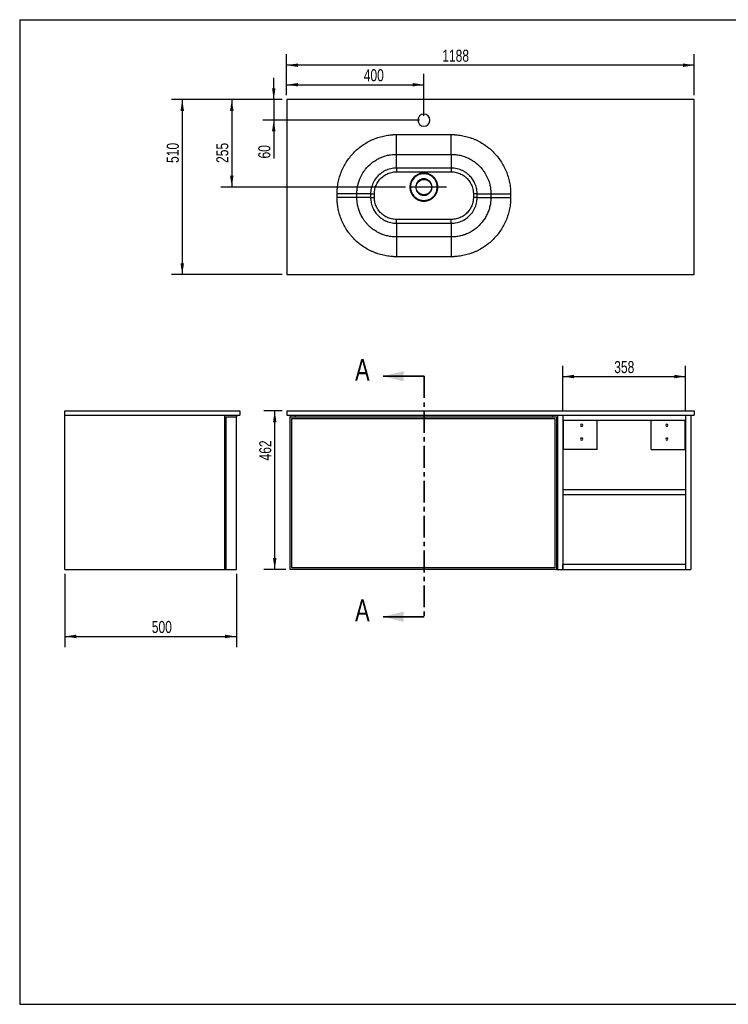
# Model space of a CAD drawing. Header units: millimetres. Extents: x 3 to 416, y 5 to 292.
# Tile 1 of 4: x 3 to 210, y 5 to 292. Entities that reach past the tile are written whole.
import ezdxf

# ---------------------------------------------------------------- set-up
doc = ezdxf.new("R2010")
doc.units = ezdxf.units.MM
doc.linetypes.add('CENTER', pattern=[10.16, 6.35, -1.27, 1.27, -1.27])
doc.layers.add('FORMAT', color=179, linetype='Continuous')
doc.styles.add('SLDTEXTSTYLE0', font='TXT', dxfattribs={"width": 0.75})
doc.dimstyles.new('SLDDIMSTYLE0', dxfattribs={"dimtxt": 3.5, "dimasz": 3.302, "dimexe": 0, "dimexo": 0.0625, "dimgap": 0.875, "dimtad": 1, "dimlfac": 10, "dimrnd": 1e-09, "dimzin": 12, "dimdsep": 46, "dimtxsty": 'SLDTEXTSTYLE0', "dimsah": 1, "dimcen": 0.09, "dimadec": 0, "dimazin": 3, "dimtfac": 1, "dimtdec": 0, "dimtofl": 0, "dimtmove": 0, "dimatfit": 3, "dimfxl": 0, "dimfrac": 2, "dimtolj": 1, "dimtzin": 12, "dimarcsym": 0})
doc.dimstyles.new('SLDDIMSTYLE1', dxfattribs={"dimtxt": 3.5, "dimasz": 3.302, "dimexe": 0, "dimexo": 0.0625, "dimgap": 0.875, "dimtad": 1, "dimlfac": 10, "dimrnd": 1e-09, "dimzin": 12, "dimdsep": 46, "dimtxsty": 'SLDTEXTSTYLE0', "dimsah": 1, "dimcen": 0.09, "dimadec": 0, "dimazin": 3, "dimtfac": 1, "dimtdec": 0, "dimtmove": 0, "dimatfit": 0, "dimfxl": 0, "dimfrac": 2, "dimtolj": 1, "dimtzin": 12, "dimarcsym": 0})

# ---------------------------------------------------------------- blocks, each defined once
blk = doc.blocks.new('_D')
at = {"layer": 'FORMAT'}
for p, q in [((79.53, 268.99), (61.63, 268.99)), ((64.8, 268.99), (64.8, 243.49)), ((115.45, 243.49), (61.63, 243.49))]:
    blk.add_line(p, q, dxfattribs=at)
for points in [[(64.8, 268.99), (64.3, 265.69), (65.31, 265.69)], [(64.8, 243.49), (65.31, 246.79), (64.3, 246.79)]]:
    blk.add_solid(points, dxfattribs=at)
at = {"layer": 'FORMAT', "insert": (60.29, 250.51), "char_height": 3.5, "attachment_point": 1, "rotation": 90, "style": 'SLDTEXTSTYLE0'}
blk.add_mtext('255', dxfattribs=at)
blk = doc.blocks.new('_D_1')
at = {"layer": 'FORMAT'}
for p, q in [((79.53, 268.99), (47.19, 268.99)), ((50.36, 268.99), (50.36, 217.99)), ((79.53, 217.99), (47.19, 217.99))]:
    blk.add_line(p, q, dxfattribs=at)
for points in [[(50.36, 268.99), (49.85, 265.69), (50.87, 265.69)], [(50.36, 217.99), (50.87, 221.29), (49.85, 221.29)]]:
    blk.add_solid(points, dxfattribs=at)
at = {"layer": 'FORMAT', "insert": (45.85, 250.51), "char_height": 3.5, "attachment_point": 1, "rotation": 90, "style": 'SLDTEXTSTYLE0'}
blk.add_mtext('510', dxfattribs=at)
blk = doc.blocks.new('_D_2')
at = {"layer": 'FORMAT'}
for p, q in [((80.8, 270.26), (80.8, 282.16)), ((199.6, 270.26), (199.6, 282.16)), ((199.6, 278.99), (80.8, 278.99))]:
    blk.add_line(p, q, dxfattribs=at)
for points in [[(80.8, 278.99), (84.11, 278.48), (84.11, 279.5)], [(199.6, 278.99), (196.3, 279.5), (196.3, 278.48)]]:
    blk.add_solid(points, dxfattribs=at)
at = {"layer": 'FORMAT', "insert": (126.16, 283.5), "char_height": 3.5, "attachment_point": 1, "style": 'SLDTEXTSTYLE0'}
blk.add_mtext('1188', dxfattribs=at)
blk = doc.blocks.new('_D_3')
at = {"layer": 'FORMAT'}
for p, q in [((80.8, 270.26), (80.8, 276.47)), ((120.8, 264.26), (120.8, 276.47)), ((80.8, 273.3), (120.8, 273.3))]:
    blk.add_line(p, q, dxfattribs=at)
for points in [[(80.8, 273.3), (84.11, 272.79), (84.11, 273.8)], [(120.8, 273.3), (117.5, 273.8), (117.5, 272.79)]]:
    blk.add_solid(points, dxfattribs=at)
at = {"layer": 'FORMAT', "insert": (103.27, 277.81), "char_height": 3.5, "attachment_point": 1, "style": 'SLDTEXTSTYLE0'}
blk.add_mtext('400', dxfattribs=at)
blk = doc.blocks.new('_D_4')
at = {"layer": 'FORMAT'}
for p, q in [((77.04, 268.99), (77.04, 275.34)), ((79.53, 268.99), (73.86, 268.99)), ((77.04, 268.99), (77.04, 262.99)), ((119.53, 262.99), (73.86, 262.99)), ((77.04, 262.99), (77.04, 251.81))]:
    blk.add_line(p, q, dxfattribs=at)
for points in [[(77.04, 268.99), (77.55, 272.29), (76.53, 272.29)], [(77.04, 262.99), (76.53, 259.69), (77.55, 259.69)]]:
    blk.add_solid(points, dxfattribs=at)
at = {"layer": 'FORMAT', "insert": (72.53, 251.81), "char_height": 3.5, "attachment_point": 1, "rotation": 90, "style": 'SLDTEXTSTYLE0'}
blk.add_mtext('60', dxfattribs=at)
blk = doc.blocks.new('_D_5')
at = {"layer": 'FORMAT'}
for p, q in [((79.53, 178.3), (74.14, 178.3)), ((77.32, 132.1), (77.32, 178.3)), ((80.53, 132.1), (74.14, 132.1))]:
    blk.add_line(p, q, dxfattribs=at)
for points in [[(77.32, 178.3), (76.81, 175), (77.83, 175)], [(77.32, 132.1), (77.83, 135.4), (76.81, 135.4)]]:
    blk.add_solid(points, dxfattribs=at)
at = {"layer": 'FORMAT', "insert": (72.81, 163.85), "char_height": 3.5, "attachment_point": 1, "rotation": 90, "style": 'SLDTEXTSTYLE0'}
blk.add_mtext('462', dxfattribs=at)
blk = doc.blocks.new('_D_6')
at = {"layer": 'FORMAT'}
for p, q in [((161.3, 178.37), (161.3, 191.47)), ((197.1, 178.37), (197.1, 191.47)), ((161.3, 188.3), (197.1, 188.3))]:
    blk.add_line(p, q, dxfattribs=at)
for points in [[(161.3, 188.3), (164.61, 187.79), (164.61, 188.81)], [(197.1, 188.3), (193.8, 188.81), (193.8, 187.79)]]:
    blk.add_solid(points, dxfattribs=at)
at = {"layer": 'FORMAT', "insert": (176.3, 192.81), "char_height": 3.5, "attachment_point": 1, "style": 'SLDTEXTSTYLE0'}
blk.add_mtext('358', dxfattribs=at)
blk = doc.blocks.new('_D_7')
at = {"layer": 'FORMAT'}
for p, q in [((16.14, 130.83), (16.14, 109.43)), ((66.14, 130.83), (66.14, 109.43)), ((16.14, 112.6), (66.14, 112.6))]:
    blk.add_line(p, q, dxfattribs=at)
for points in [[(16.14, 112.6), (19.45, 112.09), (19.45, 113.11)], [(66.14, 112.6), (62.84, 113.11), (62.84, 112.09)]]:
    blk.add_solid(points, dxfattribs=at)
at = {"layer": 'FORMAT', "insert": (41.48, 117.11), "char_height": 3.5, "attachment_point": 1, "style": 'SLDTEXTSTYLE0'}
blk.add_mtext('500', dxfattribs=at)

msp = doc.modelspace()

# ---------------------------------------------------------------- linework, layer by layer
at = {"color": 7, "linetype": 'Continuous', "lineweight": 25}
for p, q in [((80.8037, 268.9891), (80.8037, 217.9891)), ((199.6037, 268.9891), (80.8037, 268.9891)), ((199.6037, 217.9891), (199.6037, 268.9891)), ((112.8037, 258.7853), (128.8037, 258.7853)), ((112.8037, 253.0265), (128.8037, 253.0265)), ((128.8037, 249.019), (112.8037, 249.019)), ((112.8037, 247.9216), (128.8037, 247.9216)), ((95.5075, 240.4891), (95.5075, 241.4891)), ((101.2663, 240.4891), (101.2663, 241.4891)), ((105.2738, 241.4891), (105.2738, 240.4891)), ((106.3712, 240.4891), (106.3712, 241.4891)), ((135.2362, 241.4891), (135.2362, 240.4891)), ((136.3336, 240.4891), (136.3336, 241.4891)), ((140.3411, 241.4891), (140.3411, 240.4891)), ((146.0999, 241.4891), (146.0999, 240.4891)), ((128.8037, 234.0567), (112.8037, 234.0567)), ((112.8037, 232.9593), (128.8037, 232.9593)), ((128.8037, 228.9518), (112.8037, 228.9518)), ((128.8037, 223.1929), (112.8037, 223.1929)), ((80.8037, 217.9891), (199.6037, 217.9891)), ((16.1435, 178.2995), (67.1435, 178.2995)), ((16.1435, 177.0995), (16.1435, 178.2995)), ((67.1435, 178.2995), (67.1435, 177.0995)), ((80.8037, 178.2995), (199.6037, 178.2995)), ((80.8037, 178.2995), (80.8037, 177.0995)), ((199.6037, 178.2995), (199.6037, 177.0995)), ((16.1435, 177.0995), (67.1435, 177.0995)), ((16.1435, 132.0995), (16.1435, 177.0995)), ((62.6435, 177.0995), (62.6435, 132.0995)), ((63.1435, 132.0995), (63.1435, 176.5995)), ((63.1435, 176.5995), (66.1435, 176.5995)), ((66.1435, 177.0995), (66.1435, 176.5995)), ((66.1435, 132.0995), (66.1435, 176.5995)), ((80.8037, 177.0995), (199.6037, 177.0995)), ((81.8037, 177.0995), (81.8037, 176.5995)), ((81.8037, 132.0995), (81.8037, 176.5995)), ((81.8037, 176.5995), (159.5037, 176.5995)), ((82.3037, 176.0995), (159.0037, 176.0995)), ((82.3037, 132.5995), (82.3037, 176.0995)), ((83.3037, 177.0995), (83.3037, 176.5995)), ((158.3037, 177.0995), (158.3037, 176.5995)), ((159.0037, 176.0995), (159.0037, 132.5995)), ((159.5037, 176.5995), (159.5037, 132.0995)), ((159.8037, 177.0995), (159.8037, 132.0995)), ((161.3037, 177.0995), (161.3037, 175.5995)), ((161.3037, 177.0995), (161.3037, 132.0995)), ((161.3037, 175.5995), (197.1037, 175.5995)), ((161.4237, 167.0995), (161.4237, 175.5995)), ((161.5237, 167.0995), (161.5237, 175.5995)), ((171.3037, 167.0995), (171.3037, 175.5995)), ((187.1037, 167.0995), (187.1037, 175.5995)), ((196.9837, 167.0995), (196.9837, 175.5995)), ((197.1037, 177.0995), (197.1037, 175.5995)), ((197.1037, 177.0995), (197.1037, 132.0995)), ((198.6037, 177.0995), (198.6037, 132.0995)), ((161.4237, 167.0995), (161.3037, 167.0995)), ((161.5237, 167.0995), (161.4237, 167.0995)), ((171.3037, 167.0995), (161.5237, 167.0995)), ((187.1037, 167.0995), (196.9337, 167.0995)), ((196.9337, 167.0995), (196.9837, 167.0995)), ((196.9837, 167.0995), (197.1037, 167.0995)), ((161.3037, 155.3995), (197.1037, 155.3995)), ((161.3037, 155.3995), (161.3037, 153.8995)), ((197.1037, 155.3995), (197.1037, 153.8995)), ((161.3037, 153.8995), (197.1037, 153.8995)), ((62.6435, 148.6995), (63.1435, 148.6995)), ((62.6435, 148.5995), (63.1435, 148.5995)), ((62.6435, 135.5995), (63.1435, 135.5995)), ((16.1435, 132.0995), (62.6435, 132.0995)), ((62.6435, 132.0995), (63.1435, 132.0995)), ((63.1435, 132.0995), (66.1435, 132.0995)), ((159.5037, 132.0995), (81.8037, 132.0995)), ((159.0037, 132.5995), (82.3037, 132.5995)), ((159.5037, 132.0995), (159.8037, 132.0995)), ((159.8037, 132.0995), (161.3037, 132.0995)), ((161.3037, 132.0995), (161.3037, 133.5995)), ((197.1037, 133.5995), (161.3037, 133.5995)), ((161.3037, 132.0995), (197.1037, 132.0995)), ((197.1037, 133.5995), (197.1037, 132.0995)), ((197.1037, 132.0995), (198.6037, 132.0995))]:
    msp.add_line(p, q, dxfattribs=at)
at = {"color": 7, "linetype": 'Continuous', "lineweight": 35}
for p, q in [((120.9219, 188.4036), (108.9219, 188.4036)), ((120.9219, 118.3476), (108.9219, 118.3476))]:
    msp.add_line(p, q, dxfattribs=at)
at = {"color": 7, "linetype": 'CENTER', "lineweight": 35}
msp.add_line((120.9219, 188.4036), (120.9219, 118.3476), dxfattribs=at)
at = {"color": 8, "linetype": 'Continuous', "lineweight": 25}
msp.add_line((196.9337, 167.0995), (196.9337, 175.5995), dxfattribs=at)
at = {"color": 7, "linetype": 'Continuous', "lineweight": 25}
for centre, radius, start, end in [((120.8037, 262.9891), 1.75, 0, 180), ((120.8037, 262.9891), 1.75, 180, 0), ((166.8037, 174.0995), 0.3, 0, 180), ((166.8037, 174.0995), 0.3, 180, 0), ((191.6037, 174.0995), 0.3, 0, 180), ((191.6037, 174.0995), 0.3, 180, 0), ((166.8037, 170.0995), 0.3, 0, 180), ((166.8037, 170.0995), 0.3, 180, 0), ((191.6037, 170.0995), 0.3, 0, 180), ((191.6037, 170.0995), 0.3, 180, 0)]:
    msp.add_arc(centre, radius, start, end, dxfattribs=at)
for points, knots in [([(95.5075, 241.4891), (95.5076, 241.5327), (95.5078, 241.6199), (95.5093, 241.7506), (95.5118, 241.8812), (95.5152, 242.0118), (95.5197, 242.1423), (95.5251, 242.2727), (95.5315, 242.4032), (95.5389, 242.5335), (95.5472, 242.6638), (95.5566, 242.794), (95.567, 242.9242), (95.5783, 243.0543), (95.6132, 243.4227), (95.6878, 244.0279), (95.833, 244.8644), (96.0191, 245.693), (96.2458, 246.5114), (96.5123, 247.3179), (96.818, 248.1102), (97.1621, 248.8866), (97.6713, 249.8977), (98.3999, 251.1129), (99.4126, 252.4784), (100.5547, 253.7377), (101.8142, 254.8795), (103.1797, 255.892), (104.395, 256.6206), (105.4062, 257.1298), (106.1825, 257.4739), (106.9749, 257.7796), (107.7813, 258.0462), (108.5997, 258.273), (109.4283, 258.4592), (110.2649, 258.6046), (110.9072, 258.6839), (111.3502, 258.7245), (111.5922, 258.7433), (111.8343, 258.7586), (112.0765, 258.7706), (112.3188, 258.779), (112.5612, 258.7844), (112.7229, 258.785), (112.8037, 258.7853)], [0, 0, 0, 0, 0.00481361, 0.00962536, 0.01443553, 0.01924437, 0.02405218, 0.02885922, 0.03366577, 0.0384721, 0.0432785, 0.04808522, 0.05289255, 0.05770077, 0.06251014, 0.09376482, 0.12501498, 0.15625401, 0.18751993, 0.21877381, 0.25002514, 0.28128148, 0.31253006, 0.37501881, 0.43750819, 0.49999448, 0.562481, 0.6249712, 0.68746175, 0.7187084, 0.74996722, 0.78121628, 0.81247261, 0.84373775, 0.87497996, 0.90623289, 0.9374891, 0.94642983, 0.95536409, 0.96429363, 0.97322023, 0.98214565, 0.99107165, 1, 1, 1, 1]), ([(128.8037, 258.7853), (128.8472, 258.7852), (128.9343, 258.7851), (129.0648, 258.7835), (129.1954, 258.7811), (129.3259, 258.7776), (129.4563, 258.7731), (129.5868, 258.7677), (129.7172, 258.7613), (129.8475, 258.7539), (129.9779, 258.7455), (130.1082, 258.7361), (130.2385, 258.7257), (130.3687, 258.7143), (130.7372, 258.6794), (131.3425, 258.6046), (132.1791, 258.4592), (133.0077, 258.273), (133.8261, 258.0462), (134.6325, 257.7796), (135.4248, 257.4739), (136.2012, 257.1298), (137.2124, 256.6206), (138.4277, 255.892), (139.7932, 254.8795), (141.0527, 253.7377), (142.1947, 252.4784), (143.2075, 251.1129), (143.9361, 249.8977), (144.4453, 248.8866), (144.7894, 248.1102), (145.0951, 247.3179), (145.3616, 246.5115), (145.5883, 245.693), (145.7744, 244.8645), (145.9196, 244.0279), (145.9988, 243.3857), (146.0393, 242.9428), (146.058, 242.7011), (146.0733, 242.4591), (146.0852, 242.2169), (146.0936, 241.9745), (146.0989, 241.7319), (146.0996, 241.5701), (146.0999, 241.4891)], [0, 0, 0, 0, 0.00480771, 0.00961456, 0.01442081, 0.01922674, 0.02403263, 0.02883875, 0.03364538, 0.03845279, 0.04326127, 0.04807107, 0.05288249, 0.0576958, 0.06251126, 0.09376545, 0.1250204, 0.15626059, 0.18752775, 0.21878206, 0.25003314, 0.28128995, 0.31253861, 0.37502916, 0.43751936, 0.50000589, 0.56249217, 0.62498155, 0.68747031, 0.71871686, 0.74997522, 0.78122454, 0.81248043, 0.84374433, 0.87498538, 0.90623352, 0.93749022, 0.94642044, 0.95534764, 0.96427358, 0.97320003, 0.98212875, 0.99106148, 1, 1, 1, 1]), ([(101.2663, 241.4891), (101.2663, 241.4961), (101.2663, 241.5095), (101.2664, 241.5366), (101.2667, 241.5837), (101.2676, 241.6781), (101.2716, 241.8668), (101.2807, 242.0822), (101.2943, 242.2975), (101.3109, 242.5125), (101.3691, 243.1027), (101.6043, 244.487), (102.2258, 246.2626), (103.0916, 247.7612), (104.1174, 249.1509), (105.2433, 250.2766), (106.6537, 251.277), (108.1668, 252.1138), (109.8065, 252.6879), (111.5108, 252.9778), (112.3731, 253.0265), (112.8037, 253.0265)], [0, 0, 0, 0, 0.30319816, 0.60639633, 1.21279265, 2.4255853, 4.8511706, 9.70234121, 12.12792651, 14.55351181, 19.40468241, 38.80936483, 77.61872966, 103.49163954, 116.42809449, 155.23745932, 174.64214173, 194.04682415, 232.85618898, 252.26087139, 271.66555381, 271.66555381, 271.66555381, 271.66555381]), ([(128.8037, 253.0265), (129.2343, 253.0265), (130.0966, 252.9778), (131.8009, 252.6879), (133.4405, 252.1138), (134.9537, 251.277), (136.3641, 250.2766), (137.49, 249.1509), (138.5158, 247.7612), (139.3816, 246.2626), (140.0031, 244.487), (140.2383, 243.1027), (140.2965, 242.5125), (140.3131, 242.2975), (140.3267, 242.0822), (140.3358, 241.8668), (140.3397, 241.6781), (140.3407, 241.5837), (140.341, 241.5366), (140.3411, 241.5095), (140.3411, 241.4961), (140.3411, 241.4891)], [0, 0, 0, 0, 19.40468241, 38.80936483, 77.61872966, 97.02341207, 116.42809449, 155.23745932, 168.17391426, 194.04682415, 232.85618898, 252.26087139, 257.11204199, 259.5376273, 261.9632126, 266.8143832, 269.2399685, 270.45276115, 271.05915748, 271.36235564, 271.66555381, 271.66555381, 271.66555381, 271.66555381]), ([(112.8037, 249.019), (112.5221, 249.019), (111.9589, 248.9874), (110.8465, 248.7984), (109.5091, 248.3306), (108.0693, 247.4257), (106.8669, 246.2235), (105.9622, 244.7837), (105.4944, 243.4463), (105.3291, 242.473), (105.2876, 241.9818), (105.2758, 241.7004), (105.2738, 241.5597), (105.2738, 241.4891)], [0, 0, 0, 0, 7.21700248, 14.43400497, 28.86800994, 43.3020149, 57.73601987, 72.17002484, 86.60402981, 93.82103229, 97.42953354, 99.23378416, 101.03803478, 101.03803478, 101.03803478, 101.03803478]), ([(106.3712, 241.4891), (106.3712, 241.5493), (106.3729, 241.6696), (106.383, 241.9099), (106.4185, 242.3296), (106.5596, 243.161), (106.9593, 244.3036), (107.7321, 245.5336), (108.7592, 246.5606), (109.9892, 247.3336), (111.1317, 247.7332), (112.082, 247.8946), (112.5631, 247.9216), (112.8037, 247.9216)], [0, 0, 0, 0, 1.80425062, 3.60850124, 7.21700248, 14.43400497, 28.86800994, 43.3020149, 57.73601987, 72.17002484, 86.60402981, 93.82103229, 101.03803478, 101.03803478, 101.03803478, 101.03803478]), ([(112.8037, 249.019), (112.8037, 248.834), (112.8037, 248.4748), (112.8037, 248.0876), (112.8037, 247.9216)], [0, 0, 0, 0, 0.57142857, 1, 1, 1, 1]), ([(124.887, 243.4891), (124.887, 243.3555), (124.874, 243.0883), (124.815, 242.6914), (124.7176, 242.302), (124.5823, 241.9242), (124.4108, 241.5613), (124.2043, 241.2171), (123.9653, 240.8945), (123.6957, 240.5972), (123.3984, 240.3275), (123.0758, 240.0886), (122.7317, 239.8822), (122.369, 239.7106), (121.9911, 239.5754), (121.6017, 239.478), (121.2046, 239.4189), (120.8036, 239.3994), (120.4028, 239.4189), (120.0059, 239.4778), (119.6166, 239.5752), (119.2387, 239.7107), (118.8757, 239.8821), (118.5315, 240.0886), (118.2091, 240.3276), (117.9118, 240.5972), (117.6422, 240.8945), (117.4032, 241.2169), (117.1967, 241.5611), (117.0252, 241.924), (116.8899, 242.3019), (116.7925, 242.6911), (116.7335, 243.0881), (116.714, 243.4891), (116.7334, 243.8901), (116.7924, 244.2871), (116.8898, 244.6763), (117.0251, 245.0541), (117.1966, 245.417), (117.4032, 245.7612), (117.6422, 246.0838), (117.9118, 246.3811), (118.2091, 246.6506), (118.5314, 246.8896), (118.8756, 247.0961), (119.2385, 247.2676), (119.6164, 247.403), (120.0057, 247.5004), (120.4028, 247.5594), (120.8036, 247.579), (121.2045, 247.5594), (121.6016, 247.5003), (121.991, 247.4029), (122.3688, 247.2676), (122.7316, 247.0961), (123.0757, 246.8897), (123.3983, 246.6508), (123.6956, 246.3811), (123.9653, 246.0838), (124.2043, 245.7613), (124.4107, 245.4171), (124.5822, 245.0542), (124.7175, 244.6763), (124.8149, 244.287), (124.874, 243.89), (124.887, 243.6227), (124.887, 243.4891)], [0, 0, 0, 0, 0.01562045, 0.03124908, 0.04686522, 0.06249807, 0.07811422, 0.0937479, 0.10937409, 0.12499859, 0.14062764, 0.15624806, 0.17188145, 0.18749875, 0.20310547, 0.21874866, 0.23437994, 0.24999886, 0.26563069, 0.28124975, 0.29685562, 0.31249862, 0.32813266, 0.34374843, 0.35937381, 0.37499879, 0.39062214, 0.40624831, 0.42187533, 0.43749874, 0.45312307, 0.46874872, 0.4843584, 0.49999849, 0.51563715, 0.53124817, 0.54687055, 0.56249883, 0.57810978, 0.59374885, 0.60938907, 0.62499887, 0.64061867, 0.65624914, 0.67186414, 0.68749925, 0.70312212, 0.71874919, 0.73437043, 0.74999956, 0.76561614, 0.78124919, 0.79688985, 0.81249941, 0.82811501, 0.84374942, 0.85936691, 0.87499951, 0.89062634, 0.90624906, 0.92188023, 0.93749969, 0.95313015, 0.9687496, 0.98437718, 1, 1, 1, 1]), ([(124.7041, 243.4892), (124.7041, 243.4891), (124.7041, 243.4891), (124.7041, 243.4891), (124.7041, 243.1974), (124.6383, 242.6139), (124.3475, 241.7826), (123.957, 241.1611), (123.6162, 240.7799), (123.4041, 240.5794), (122.9954, 240.2341), (122.2501, 239.8038), (121.0996, 239.5413), (119.9227, 239.6293), (118.9616, 240.0066), (118.3244, 240.459), (117.9035, 240.8644), (117.5691, 241.2837), (117.3496, 241.6638), (117.1874, 242.0174), (117.0519, 242.3827), (116.889, 243.0958), (116.8889, 243.8496), (117.0257, 244.4847), (117.1451, 244.8552), (117.3845, 245.4235), (117.9015, 246.1819), (118.6319, 246.7644), (119.1537, 247.0277), (119.5132, 247.1766), (119.9325, 247.3059), (120.3665, 247.3713), (120.7549, 247.3931), (121.3392, 247.3824), (122.2501, 247.1745), (122.9953, 246.7442), (123.5155, 246.3048), (123.9179, 245.8794), (124.3475, 245.1957), (124.5656, 244.5722), (124.6794, 243.9997), (124.7041, 243.708), (124.7041, 243.4892)], [480.93317558, 480.93317558, 480.93317558, 480.93317558, 480.93338116, 480.93338116, 480.93338116, 489.81603518, 498.69868919, 507.58134321, 512.02267022, 514.24333372, 516.46399723, 528.30753591, 540.1510746, 551.99461329, 563.83815198, 571.24036366, 575.68169067, 581.60346001, 587.52522935, 589.00567169, 593.4469987, 599.36876804, 611.21230673, 616.14711452, 619.10799919, 623.05584542, 634.89938411, 646.74292279, 651.1842498, 652.66469214, 658.58646148, 664.50823082, 665.98867316, 670.43000017, 682.27353886, 694.11707754, 696.33774105, 702.99973156, 711.88238558, 720.76503959, 722.9857031, 729.64748802, 729.64748802, 729.64748802, 729.64748802]), ([(136.3336, 241.4891), (136.3336, 241.5421), (136.3328, 241.6124), (136.3294, 241.7532), (136.3198, 241.9818), (136.2961, 242.2625), (136.2429, 242.6816), (136.1407, 243.2359), (135.926, 243.9813), (135.6291, 244.6979), (135.3634, 245.195), (134.9728, 245.8365), (134.4131, 246.5658), (133.5851, 247.3341), (132.8182, 247.8782), (132.0776, 248.2875), (131.2959, 248.6113), (130.4828, 248.8456), (129.6485, 248.9874), (129.0853, 249.019), (128.8037, 249.019)], [0, 0, 0, 0, 1.35318797, 1.80425062, 3.60850124, 7.21700248, 9.02125311, 14.43400497, 21.65100745, 28.86800994, 34.2807618, 36.08501242, 48.11334989, 57.73601987, 64.95302236, 72.17002484, 79.38702733, 86.60402981, 93.82103229, 101.03803478, 101.03803478, 101.03803478, 101.03803478]), ([(128.8037, 249.019), (128.8037, 248.834), (128.8037, 248.4748), (128.8037, 248.0876), (128.8037, 247.9216)], [0, 0, 0, 0, 0.57142857, 1, 1, 1, 1]), ([(128.8037, 247.9216), (129.0443, 247.9216), (129.5254, 247.8946), (130.2381, 247.7736), (130.9327, 247.5735), (131.6006, 247.2969), (132.2332, 246.9472), (132.8883, 246.4824), (133.5957, 245.826), (134.0738, 245.203), (134.4074, 244.655), (134.6344, 244.2302), (134.888, 243.6181), (135.0714, 242.9813), (135.1587, 242.5078), (135.2041, 242.1497), (135.2244, 241.9099), (135.2326, 241.7146), (135.2355, 241.5944), (135.2362, 241.5342), (135.2362, 241.4891)], [0, 0, 0, 0, 7.21700248, 14.43400497, 21.65100745, 28.86800994, 36.08501242, 43.3020149, 52.92468488, 64.95302236, 66.75727298, 72.17002484, 79.38702733, 86.60402981, 92.01678167, 93.82103229, 97.42953354, 99.23378416, 99.68484681, 101.03803478, 101.03803478, 101.03803478, 101.03803478]), ([(123.1861, 243.4891), (123.1861, 243.4836), (123.186, 243.4724), (123.1858, 243.4502), (123.185, 243.4112), (123.1817, 243.3333), (123.1686, 243.1779), (123.1312, 242.9579), (123.0571, 242.7007), (122.9205, 242.3709), (122.682, 241.9912), (122.3439, 241.6531), (121.9993, 241.4183), (121.6773, 241.2632), (121.2789, 241.1403), (120.8037, 241.0867), (120.3285, 241.1403), (119.9301, 241.2632), (119.5007, 241.4699), (119.213, 241.6992), (119.0422, 241.8851), (119.0223, 241.9071), (118.988, 241.9462), (118.9217, 242.0263), (118.8334, 242.1458), (118.7544, 242.2717), (118.7041, 242.3627), (118.6802, 242.4088), (118.667, 242.4354), (118.5563, 242.6623), (118.448, 243.0139), (118.4169, 243.4297), (118.4258, 243.6673), (118.4656, 244.0218), (118.625, 244.5383), (119.031, 245.134), (119.5007, 245.5084), (119.9301, 245.7151), (120.2716, 245.8204), (120.625, 245.8737), (120.9824, 245.8737), (121.3358, 245.8204), (121.7912, 245.68), (122.1814, 245.4549), (122.4918, 245.1773), (122.7297, 244.9111), (122.9683, 244.5315), (123.1163, 244.1084), (123.1686, 243.8004), (123.1817, 243.645), (123.1855, 243.556), (123.1861, 243.5114), (123.1861, 243.4891)], [0, 0, 0, 0, 0.00111607, 0.00223214, 0.00446429, 0.00892857, 0.01785714, 0.03571429, 0.05357143, 0.07142857, 0.10714286, 0.14285714, 0.16666667, 0.19047619, 0.21428571, 0.25, 0.28571429, 0.30952381, 0.33333333, 0.38095238, 0.38244048, 0.38392857, 0.38690476, 0.39285714, 0.4047619, 0.41666667, 0.42261905, 0.42559524, 0.42708333, 0.42857143, 0.47619048, 0.5, 0.51190476, 0.52380952, 0.57142857, 0.61904762, 0.66666667, 0.69047619, 0.71428571, 0.73809524, 0.76190476, 0.78571429, 0.80952381, 0.85714286, 0.875, 0.89285714, 0.92857143, 0.96428571, 0.98214286, 0.99107143, 0.99553571, 1, 1, 1, 1]), ([(118.5538, 243.4891), (118.5538, 243.6013), (118.5705, 243.8258), (118.6457, 244.1548), (118.81, 244.5738), (119.1296, 245.0426), (119.4881, 245.3285), (119.6909, 245.4447), (119.7072, 245.4539), (119.7358, 245.4698), (119.7771, 245.4916), (119.8274, 245.5166), (119.8952, 245.5482), (119.9813, 245.5845), (120.0868, 245.6229), (120.1762, 245.6505), (120.2484, 245.6698), (120.503, 245.7313), (120.8612, 245.758), (121.3619, 245.6825), (121.6683, 245.5753), (121.8927, 245.4594), (122.0377, 245.3738), (122.2095, 245.2519), (122.3666, 245.1115), (122.4823, 244.9892), (122.5909, 244.8605), (122.7129, 244.6887), (122.8351, 244.4674), (122.9319, 244.2338), (123.0019, 243.9908), (123.0372, 243.7831), (123.0496, 243.6363), (123.0531, 243.5522), (123.0537, 243.5102), (123.0537, 243.4891)], [0, 0, 0, 0, 0.14960724, 0.29920689, 0.44880654, 0.74800584, 1.04720515, 1.05343846, 1.05967178, 1.07213842, 1.0970717, 1.12200497, 1.14693825, 1.1968048, 1.24667135, 1.2965379, 1.32147117, 1.34640445, 1.64560375, 1.7952034, 2.01960287, 2.07570274, 2.13180261, 2.24400235, 2.35620208, 2.41230195, 2.46840182, 2.58060156, 2.6928013, 2.80500103, 2.91720077, 3.02940051, 3.08550038, 3.11355031, 3.14160025, 3.14160025, 3.14160025, 3.14160025]), ([(105.2738, 241.4891), (105.4588, 241.4891), (105.8181, 241.4891), (106.2053, 241.4891), (106.3712, 241.4891)], [0, 0, 0, 0, 0.57142857, 1, 1, 1, 1]), ([(123.0537, 243.4891), (123.0537, 243.447), (123.0513, 243.3629), (123.0372, 243.1951), (122.9878, 242.9043), (122.848, 242.5046), (122.5776, 242.0744), (122.1785, 241.6752), (121.6381, 241.3632), (120.9744, 241.2116), (120.2955, 241.2626), (119.6618, 241.5112), (119.1296, 241.9358), (118.746, 242.4982), (118.5789, 243.0403), (118.5538, 243.3769), (118.5538, 243.4891)], [3.14160025, 3.14160025, 3.14160025, 3.14160025, 3.19770012, 3.25379999, 3.36599972, 3.5903992, 3.81479867, 4.03919815, 4.33839745, 4.63759675, 4.93679605, 5.23599535, 5.53519465, 5.83439395, 6.13359325, 6.28318531, 6.28318531, 6.28318531, 6.28318531]), ([(123.0537, 243.4891), (123.0537, 243.4891), (123.0575, 243.4891), (123.072, 243.4891), (123.0826, 243.4891), (123.1084, 243.4891), (123.1235, 243.4891), (123.1549, 243.4891), (123.1711, 243.4891), (123.1861, 243.4891)], [0, 0, 0, 0, 0.25, 0.25, 0.5, 0.5, 0.75, 0.75, 1, 1, 1, 1]), ([(124.7041, 243.4891), (124.464, 243.4891), (123.958, 243.4891), (123.1861, 243.4891), (123.1861, 243.4891), (123.1861, 243.4891), (123.1861, 243.4891)], [0.066460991, 0.066460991, 0.066460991, 0.066460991, 0.95043011, 0.95043011, 0.95043011, 0.950436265, 0.950436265, 0.950436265, 0.950436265]), ([(124.887, 243.4891), (124.8845, 243.4891), (124.8795, 243.4891), (124.8655, 243.4891), (124.8452, 243.4891), (124.8192, 243.4891), (124.7944, 243.4891), (124.7713, 243.4891), (124.7503, 243.4892), (124.7318, 243.4892), (124.716, 243.4892), (124.708, 243.4892), (124.7041, 243.4892)], [0, 0, 0, 0, 0.03250885, 0.06501515, 0.18189249, 0.29877641, 0.41564177, 0.53251954, 0.6494226, 0.7662965, 0.88314374, 1, 1, 1, 1]), ([(124.7041, 243.4892), (124.7059, 243.4892), (124.7096, 243.4892), (124.7162, 243.4892), (124.7233, 243.4891), (124.7311, 243.4891), (124.7395, 243.4891), (124.7484, 243.4891), (124.7577, 243.4891), (124.7676, 243.4891), (124.7806, 243.4891), (124.7975, 243.4891), (124.8188, 243.4891), (124.8484, 243.4891), (124.8717, 243.4891), (124.887, 243.4891)], [0, 0, 0, 0, 0.05733775, 0.11422841, 0.17067875, 0.22669242, 0.28227306, 0.33742535, 0.39214757, 0.44643345, 0.50027662, 0.59915673, 0.698033, 0.80175938, 1, 1, 1, 1]), ([(136.3336, 241.4891), (136.1486, 241.4891), (135.7893, 241.4891), (135.4021, 241.4891), (135.2362, 241.4891)], [0, 0, 0, 0, 0.57142857, 1, 1, 1, 1]), ([(112.8037, 223.1929), (112.7602, 223.193), (112.6731, 223.1932), (112.5425, 223.1948), (112.4119, 223.1972), (112.2814, 223.2007), (112.1509, 223.2051), (112.0205, 223.2106), (111.8901, 223.217), (111.7597, 223.2244), (111.6294, 223.2328), (111.4991, 223.2422), (111.3688, 223.2526), (111.2386, 223.2639), (110.8702, 223.2989), (110.265, 223.3736), (109.4283, 223.5191), (108.5997, 223.7053), (107.7813, 223.932), (106.9749, 224.1985), (106.1826, 224.5043), (105.4062, 224.8486), (104.3951, 225.3577), (103.1797, 226.0862), (101.8142, 227.0989), (100.5545, 228.2405), (99.4128, 229.5), (98.3999, 230.8653), (97.6713, 232.0806), (97.1622, 233.0917), (96.818, 233.8681), (96.5122, 234.6604), (96.2458, 235.4667), (96.0192, 236.2852), (95.8331, 237.1138), (95.6878, 237.9505), (95.6086, 238.5927), (95.5681, 239.0355), (95.5494, 239.2773), (95.5341, 239.5192), (95.5222, 239.7614), (95.5138, 240.0038), (95.5085, 240.2464), (95.5078, 240.4082), (95.5075, 240.4891)], [0, 0, 0, 0, 0.00480913, 0.00961716, 0.01442437, 0.01923103, 0.02403742, 0.0288438, 0.03365047, 0.03845769, 0.04326574, 0.04807489, 0.05288542, 0.05769761, 0.06251172, 0.09375918, 0.12502036, 0.15626839, 0.18752843, 0.21877971, 0.25003344, 0.28128593, 0.31253905, 0.37502935, 0.43751965, 0.50000621, 0.56249251, 0.6249817, 0.68747028, 0.71872089, 0.7499751, 0.78122795, 0.81247998, 0.84373598, 0.87498568, 0.90624029, 0.93749014, 0.94642119, 0.95534896, 0.96427519, 0.97320166, 0.98213011, 0.9910623, 1, 1, 1, 1]), ([(112.8037, 228.9518), (112.3731, 228.9518), (111.5108, 229.0004), (110.2326, 229.218), (109.2981, 229.4875), (108.4874, 229.7842), (107.694, 230.1261), (106.6536, 230.7012), (105.7135, 231.3683), (104.9497, 232.0255), (104.3389, 232.6362), (103.8929, 233.1543), (103.4523, 233.7228), (102.9623, 234.4342), (102.3872, 235.4742), (101.891, 236.6717), (101.532, 237.9172), (101.3691, 238.8756), (101.3056, 239.5195), (101.2829, 239.8422), (101.2716, 240.1115), (101.2676, 240.3002), (101.2667, 240.3945), (101.2664, 240.4417), (101.2664, 240.4637), (101.2663, 240.4772), (101.2663, 240.4839), (101.2663, 240.4891)], [0, 0, 0, 0, 19.40468241, 38.80936483, 58.21404724, 63.06521785, 77.61872966, 97.02341207, 116.42809449, 129.36454943, 142.30100437, 155.23745932, 160.08862992, 174.64214173, 194.04682415, 213.45150656, 232.85618898, 252.26087139, 257.11204199, 261.9632126, 266.8143832, 269.2399685, 270.45276115, 271.05915748, 271.36235564, 271.43815518, 271.66555381, 271.66555381, 271.66555381, 271.66555381]), ([(105.2738, 240.4891), (105.2738, 240.4362), (105.2746, 240.3659), (105.278, 240.2251), (105.2876, 239.9965), (105.3113, 239.7158), (105.3645, 239.2967), (105.4667, 238.7423), (105.6814, 237.997), (105.9783, 237.2803), (106.244, 236.7832), (106.6346, 236.1417), (107.1943, 235.4124), (108.0224, 234.6441), (108.7892, 234.1001), (109.5298, 233.6907), (110.3116, 233.3669), (111.1247, 233.1326), (111.9589, 232.9909), (112.5221, 232.9593), (112.8037, 232.9593)], [0, 0, 0, 0, 1.35318891, 1.80425188, 3.60850376, 7.21700751, 9.02125939, 14.43401502, 21.65102254, 28.86803005, 34.28078568, 36.08503756, 48.11338341, 57.7360601, 64.95306761, 72.17007512, 79.38708263, 86.60409014, 93.82109766, 101.03810517, 101.03810517, 101.03810517, 101.03810517]), ([(105.2738, 240.4891), (105.4588, 240.4891), (105.8181, 240.4891), (106.2053, 240.4891), (106.3712, 240.4891)], [0, 0, 0, 0, 0.57142857, 1, 1, 1, 1]), ([(112.8037, 234.0567), (112.5631, 234.0567), (112.082, 234.0837), (111.3693, 234.2047), (110.6747, 234.4048), (110.0069, 234.6814), (109.3742, 235.0311), (108.7191, 235.4959), (108.0118, 236.1522), (107.5337, 236.7753), (107.2, 237.3233), (106.973, 237.748), (106.7194, 238.3602), (106.536, 238.9969), (106.4487, 239.4705), (106.4033, 239.8285), (106.383, 240.0683), (106.3748, 240.2636), (106.3719, 240.3839), (106.3712, 240.444), (106.3712, 240.4891)], [0, 0, 0, 0, 7.21700751, 14.43401502, 21.65102254, 28.86803005, 36.08503756, 43.30204507, 52.92472175, 64.95306761, 66.75731949, 72.17007512, 79.38708263, 86.60409014, 92.01684578, 93.82109766, 97.42960141, 99.23385329, 99.68491626, 101.03810517, 101.03810517, 101.03810517, 101.03810517]), ([(146.0999, 240.4891), (146.0998, 240.4456), (146.0996, 240.3584), (146.0981, 240.2277), (146.0956, 240.0971), (146.0922, 239.9665), (146.0877, 239.836), (146.0823, 239.7056), (146.0759, 239.5752), (146.0685, 239.4448), (146.0602, 239.3145), (146.0508, 239.1843), (146.0404, 239.0541), (146.0291, 238.924), (145.9942, 238.5556), (145.9196, 237.9504), (145.7743, 237.1137), (145.5882, 236.2851), (145.3616, 235.4667), (145.0951, 234.6603), (144.7894, 233.868), (144.4452, 233.0916), (143.936, 232.0805), (143.2074, 230.8652), (142.1945, 229.4998), (141.0526, 228.2404), (139.7931, 227.0986), (138.4274, 226.0862), (137.2121, 225.3576), (136.201, 224.8484), (135.4246, 224.5042), (134.6323, 224.1985), (133.826, 223.932), (133.0076, 223.7053), (132.179, 223.5191), (131.3423, 223.3736), (130.7001, 223.2943), (130.2572, 223.2537), (130.0153, 223.235), (129.7732, 223.2196), (129.531, 223.2077), (129.2887, 223.1992), (129.0463, 223.1939), (128.8846, 223.1933), (128.8037, 223.1929)], [0, 0, 0, 0, 0.00481319, 0.0096246, 0.0144345, 0.01924317, 0.02405088, 0.0288579, 0.03366452, 0.038471, 0.04327762, 0.04808465, 0.05289237, 0.05770106, 0.06251098, 0.09375994, 0.12501804, 0.15626579, 0.18752394, 0.21877425, 0.25002882, 0.28128199, 0.31253585, 0.37502694, 0.4375163, 0.50000209, 0.56249073, 0.62498093, 0.68747034, 0.71871826, 0.74997546, 0.78123357, 0.81248033, 0.84373148, 0.87498519, 0.90624385, 0.93748952, 0.94642754, 0.95535997, 0.96428857, 0.97321511, 0.98214135, 0.99106906, 1, 1, 1, 1]), ([(140.3411, 240.4891), (140.3411, 240.4822), (140.3411, 240.4687), (140.341, 240.4417), (140.3407, 240.3945), (140.3397, 240.3002), (140.3358, 240.1115), (140.3244, 239.8422), (140.3018, 239.5195), (140.2383, 238.8755), (140.0754, 237.9171), (139.7164, 236.6717), (139.2201, 235.4741), (138.5928, 234.3395), (137.759, 233.1646), (136.8759, 232.2132), (135.5665, 231.0864), (134.218, 230.2391), (132.9201, 229.7014), (132.1015, 229.4275), (131.2681, 229.1998), (130.0966, 229.0004), (129.2343, 228.9518), (128.8037, 228.9518)], [0, 0, 0, 0, 0.30319974, 0.60639948, 1.21279896, 2.42559793, 4.85119585, 9.70239171, 14.55358756, 19.40478341, 38.80956683, 58.21435024, 77.61913365, 97.02391707, 116.42870048, 142.30174503, 155.23826731, 194.04783413, 213.45261755, 218.3038134, 232.85740096, 252.26218437, 271.66696779, 271.66696779, 271.66696779, 271.66696779]), ([(128.8037, 232.9593), (129.0853, 232.9593), (129.6485, 232.9909), (130.7608, 233.1798), (132.0983, 233.6477), (133.538, 234.5525), (134.7404, 235.7547), (135.6451, 237.1945), (136.113, 238.5319), (136.2783, 239.5052), (136.3198, 239.9964), (136.3316, 240.2779), (136.3336, 240.4186), (136.3336, 240.4891)], [0, 0, 0, 0, 7.217008, 14.434016, 28.868032, 43.30204799, 57.73606399, 72.17007999, 86.60409599, 93.82110399, 97.42960799, 99.23385998, 101.03811198, 101.03811198, 101.03811198, 101.03811198]), ([(135.2362, 240.4891), (135.2362, 240.429), (135.2345, 240.3087), (135.2244, 240.0683), (135.1889, 239.6487), (135.0477, 238.8172), (134.6481, 237.6747), (133.8753, 236.4447), (132.8481, 235.4176), (131.6182, 234.6446), (130.4756, 234.245), (129.5254, 234.0837), (129.0443, 234.0567), (128.8037, 234.0567)], [0, 0, 0, 0, 1.804252, 3.608504, 7.217008, 14.434016, 28.868032, 43.30204799, 57.73606399, 72.17007999, 86.60409599, 93.82110399, 101.03811198, 101.03811198, 101.03811198, 101.03811198]), ([(136.3336, 240.4891), (136.1486, 240.4891), (135.7893, 240.4891), (135.4021, 240.4891), (135.2362, 240.4891)], [0, 0, 0, 0, 0.57142857, 1, 1, 1, 1]), ([(112.8037, 232.9593), (112.8037, 233.1442), (112.8037, 233.5035), (112.8037, 233.8907), (112.8037, 234.0567)], [0, 0, 0, 0, 0.57142857, 1, 1, 1, 1]), ([(128.8037, 232.9593), (128.8037, 233.1442), (128.8037, 233.5035), (128.8037, 233.8907), (128.8037, 234.0567)], [0, 0, 0, 0, 0.57142857, 1, 1, 1, 1])]:
    msp.add_open_spline(points, degree=3, knots=knots, dxfattribs=at)
for points in [[(112.8037, 253.0265), (112.8037, 253.1297), (112.8037, 253.401), (112.8037, 253.9892), (112.8037, 254.739), (112.8037, 255.6249), (112.8037, 256.6174), (112.8037, 257.6828), (112.8037, 258.4178), (112.8037, 258.7853)], [(128.8037, 253.0265), (128.8037, 253.1297), (128.8037, 253.401), (128.8037, 253.9892), (128.8037, 254.739), (128.8037, 255.6249), (128.8037, 256.6174), (128.8037, 257.6828), (128.8037, 258.4178), (128.8037, 258.7853)], [(112.8037, 249.019), (112.8037, 251.0331), (112.8037, 252.3689), (112.8037, 253.0265)], [(128.8037, 253.0265), (128.8037, 252.3689), (128.8037, 251.0331), (128.8037, 249.019)], [(101.2663, 241.4891), (101.1632, 241.4891), (100.8919, 241.4891), (100.3037, 241.4891), (99.5539, 241.4891), (98.6679, 241.4891), (97.6755, 241.4891), (96.61, 241.4891), (95.875, 241.4891), (95.5075, 241.4891)], [(105.2738, 241.4891), (103.2598, 241.4891), (101.9239, 241.4891), (101.2663, 241.4891)], [(136.3336, 241.4891), (138.3476, 241.4891), (139.6835, 241.4891), (140.3411, 241.4891)], [(140.3411, 241.4891), (140.4442, 241.4891), (140.7155, 241.4891), (141.3037, 241.4891), (142.0535, 241.4891), (142.9395, 241.4891), (143.9319, 241.4891), (144.9973, 241.4891), (145.7324, 241.4891), (146.0999, 241.4891)], [(101.2663, 240.4891), (101.1632, 240.4891), (100.8919, 240.4891), (100.3037, 240.4891), (99.5539, 240.4891), (98.6679, 240.4891), (97.6755, 240.4891), (96.61, 240.4891), (95.875, 240.4891), (95.5075, 240.4891)], [(105.2738, 240.4891), (103.2598, 240.4891), (101.9239, 240.4891), (101.2663, 240.4891)], [(136.3336, 240.4891), (138.3476, 240.4891), (139.6835, 240.4891), (140.3411, 240.4891)], [(140.3411, 240.4891), (140.4442, 240.4891), (140.7155, 240.4891), (141.3037, 240.4891), (142.0535, 240.4891), (142.9395, 240.4891), (143.9319, 240.4891), (144.9973, 240.4891), (145.7324, 240.4891), (146.0999, 240.4891)], [(112.8037, 232.9593), (112.8037, 230.9452), (112.8037, 229.6094), (112.8037, 228.9518)], [(128.8037, 232.9593), (128.8037, 230.9452), (128.8037, 229.6094), (128.8037, 228.9518)], [(112.8037, 228.9518), (112.8037, 228.8486), (112.8037, 228.5773), (112.8037, 227.9891), (112.8037, 227.2393), (112.8037, 226.3533), (112.8037, 225.3609), (112.8037, 224.2955), (112.8037, 223.5605), (112.8037, 223.1929)], [(128.8037, 228.9518), (128.8037, 228.8486), (128.8037, 228.5773), (128.8037, 227.9891), (128.8037, 227.2393), (128.8037, 226.3533), (128.8037, 225.3609), (128.8037, 224.2955), (128.8037, 223.5605), (128.8037, 223.1929)]]:
    msp.add_open_spline(points, degree=3, dxfattribs=at)
at = {"color": 7, "linetype": 'Continuous', "lineweight": 35}
for points in [[(108.9219, 188.4036), (114.9219, 186.9036), (114.9219, 189.9036)], [(108.9219, 118.3476), (114.9219, 116.8476), (114.9219, 119.8476)]]:
    msp.add_solid(points, dxfattribs=at)
at = {"layer": 'FORMAT'}
for p, q in [((2.9641, 292.2451), (415.2814, 292.2451)), ((2.9641, 292.2451), (2.9641, 5.4475)), ((127.3773, 243.4891), (116.7205, 243.4891)), ((2.9641, 5.4475), (415.2814, 5.4475))]:
    msp.add_line(p, q, dxfattribs=at)

# ---------------------------------------------------------------- texts
at = {"color": 7, "linetype": 'Continuous', "char_height": 6.35, "attachment_point": 1, "style": 'SLDTEXTSTYLE0'}
for insert in [(100.7512, 193.4433), (100.7512, 123.3873)]:
    msp.add_mtext('A', dxfattribs=dict(at, insert=insert))

# ---------------------------------------------------------------- dimensions: what is measured, and where the dimension line sits
at = {"layer": 'FORMAT'}
for base, p1, p2, picture, middle in [((80.8037, 278.9891), (199.6037, 268.9891), (80.8037, 268.9891), '_D_2', (131.334, 278.9891)), ((120.8037, 273.2957), (80.8037, 268.9891), (120.8037, 262.9891), '_D_3', (107.1538, 273.2957)), ((197.1037, 188.2996), (161.3037, 177.0995), (197.1037, 177.0995), '_D_6', (180.1748, 188.2996))]:
    dim = msp.add_linear_dim(base=base, p1=p1, p2=p2, dimstyle='SLDDIMSTYLE0', dxfattribs=at)
    dim.commit()
    dim.dimension.update_dxf_attribs({"geometry": picture, "text_midpoint": middle, "dimtype": 160})
for base, p1, p2, angle, dimstyle, picture, middle in [((77.0385, 262.9891), (80.8037, 268.9891), (120.8037, 262.9891), 90, 'SLDDIMSTYLE1', '_D_4', (77.0385, 254.3911)), ((50.3604, 217.9891), (80.8037, 268.9891), (80.8037, 217.9891), 90, 'SLDDIMSTYLE0', '_D_1', (50.3604, 254.3911)), ((64.8037, 243.4891), (80.8037, 268.9891), (116.7205, 243.4891), 90, 'SLDDIMSTYLE0', '_D', (64.8037, 254.3911)), ((77.3176, 178.2995), (81.8037, 132.0995), (80.8037, 178.2995), 90, 'SLDDIMSTYLE0', '_D_5', (77.3176, 167.7259)), ((66.1435, 112.6005), (16.1435, 132.0995), (66.1435, 132.0995), 0, 'SLDDIMSTYLE0', '_D_7', (45.3557, 112.6005))]:
    dim = msp.add_linear_dim(base=base, p1=p1, p2=p2, angle=angle, dimstyle=dimstyle, dxfattribs=at)
    dim.commit()
    dim.dimension.update_dxf_attribs({"geometry": picture, "text_midpoint": middle, "dimtype": 160})

doc.saveas('drawing.dxf')
